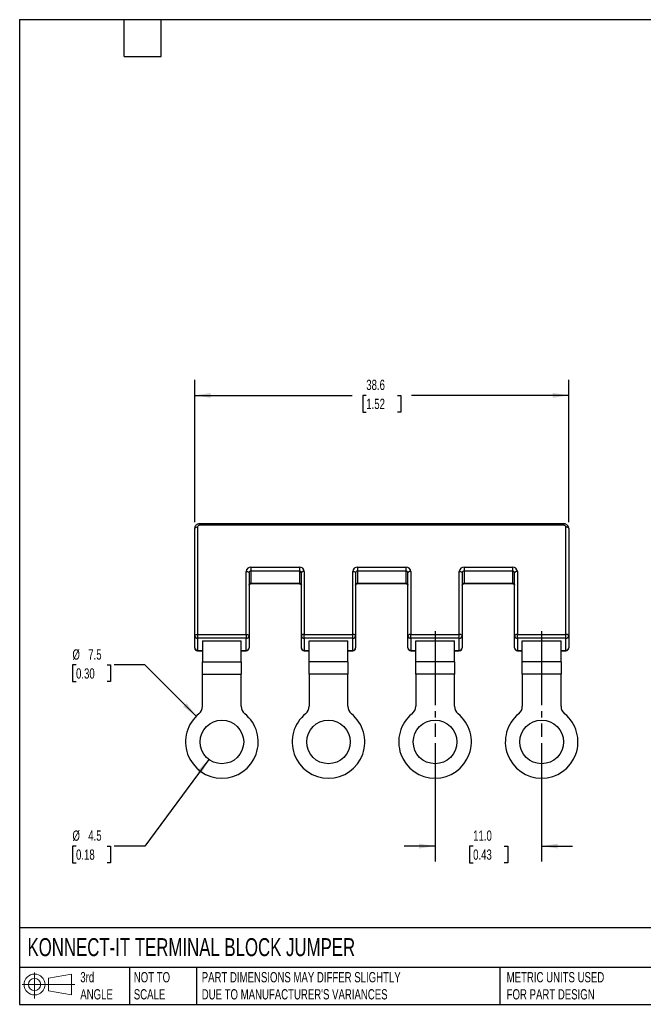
# Model space of a CAD drawing. Header units: millimetres. Extents: x 3 to 137, y 3 to 105.
# Tile 1 of 2: x 3 to 68, y 3 to 105. Entities that reach past the tile are written whole.
import ezdxf

# ---------------------------------------------------------------- set-up
doc = ezdxf.new("R2010")
doc.units = ezdxf.units.MM
doc.header["$LTSCALE"] = 0.5
doc.linetypes.add('SLD-Center', pattern=[19.05, 15.24, -1.27, 1.27, -1.27])
doc.linetypes.add('SLD-Solid', pattern=[0])
doc.layers.add('CENTER', color=40, linetype='SLD-Center')
doc.layers.add('SLD-DEFPOINTS', color=7, linetype='Continuous')
doc.layers.add('DIMENSIONS', color=140, linetype='SLD-Solid', lineweight=25)
doc.layers.add('TEXT', color=140, linetype='SLD-Solid', lineweight=25)
doc.styles.add('SLDTEXTSTYLE0', font='TXT', dxfattribs={"width": 0.7})
doc.dimstyles.new('SLDDIMSTYLE0', dxfattribs={"dimtxt": 1.079004, "dimasz": 1.651, "dimexe": 0, "dimexo": 0.0625, "dimgap": 0.269751, "dimtad": 0, "dimtih": 1, "dimtoh": 1, "dimdec": 1, "dimrnd": 1e-09, "dimzin": 4, "dimdsep": 46, "dimtxsty": 'SLDTEXTSTYLE0', "dimsah": 1, "dimcen": 0.09, "dimadec": 0, "dimazin": 1, "dimtfac": 1, "dimtdec": 1, "dimtmove": 0, "dimatfit": 0, "dimfxl": 0, "dimfrac": 2, "dimtolj": 1, "dimtzin": 12, "dimarcsym": 0})
doc.dimstyles.new('SLDDIMSTYLE1', dxfattribs={"dimtxt": 1.079004, "dimasz": 1.651, "dimexe": 0, "dimexo": 0.0625, "dimgap": 0.269751, "dimtad": 0, "dimtih": 1, "dimtoh": 1, "dimdec": 1, "dimrnd": 1e-09, "dimzin": 12, "dimdsep": 46, "dimtxsty": 'SLDTEXTSTYLE0', "dimsah": 1, "dimcen": 0, "dimadec": 0, "dimazin": 3, "dimtfac": 1, "dimtdec": 1, "dimtofl": 0, "dimtmove": 0, "dimatfit": 3, "dimfxl": 0, "dimfrac": 2, "dimtolj": 1, "dimtzin": 12, "dimarcsym": 0})
doc.dimstyles.new('SLDDIMSTYLE2', dxfattribs={"dimtxt": 1.079004, "dimasz": 1.651, "dimexe": 0, "dimexo": 0.0625, "dimgap": 0.269751, "dimtad": 0, "dimtih": 1, "dimtoh": 1, "dimdec": 1, "dimrnd": 1e-09, "dimzin": 12, "dimdsep": 46, "dimtxsty": 'SLDTEXTSTYLE0', "dimsah": 1, "dimcen": 0.09, "dimadec": 0, "dimazin": 3, "dimtfac": 1, "dimtdec": 1, "dimtofl": 0, "dimtmove": 0, "dimatfit": 3, "dimfxl": 0, "dimfrac": 2, "dimtolj": 1, "dimtzin": 12, "dimarcsym": 0})

# ---------------------------------------------------------------- blocks, each defined once
blk = doc.blocks.new('Block11')
at = {"color": 7, "linetype": 'SLD-Solid', "lineweight": 18}
for p, q in [((1.29, 2.66), (1.29, 0)), ((2.74, 2.08), (5.09, 2.52)), ((2.74, 0.8), (2.74, 2.08)), ((5.09, 2.52), (5.09, 0.37)), ((0, 1.44), (5.44, 1.44)), ((2.74, 0.8), (5.09, 0.37))]:
    blk.add_line(p, q, dxfattribs=at)
for radius in [1.08, 0.643]:
    blk.add_circle((1.29, 1.44), radius, dxfattribs=at)
blk = doc.blocks.new('Block12')
at = {"layer": 'SLD-DEFPOINTS'}
blk.add_blockref('Block11', (0, 0), dxfattribs=at)
blk = doc.blocks.new('_D')
at = {"layer": 'DIMENSIONS'}
for p, q in [((46.04, 30.12), (46.04, 17.91)), ((57.04, 30.12), (57.04, 17.91)), ((46.04, 19.5), (42.86, 19.5)), ((49.97, 19.5), (49.61, 19.5)), ((49.61, 19.5), (49.61, 17.78)), ((53.18, 19.5), (53.54, 19.5)), ((53.54, 19.5), (53.54, 17.78)), ((57.04, 19.5), (60.21, 19.5)), ((49.61, 17.78), (49.97, 17.78)), ((53.54, 17.78), (53.18, 17.78))]:
    blk.add_line(p, q, dxfattribs=at)
for points in [[(46.04, 19.5), (44.39, 19.75), (44.39, 19.25)], [(57.04, 19.5), (58.69, 19.25), (58.69, 19.75)]]:
    blk.add_solid(points, dxfattribs=at)
at = {"layer": 'DIMENSIONS', "char_height": 1.058, "attachment_point": 1, "style": 'SLDTEXTSTYLE0'}
for s, insert in [('11.0', (49.97, 21.11)), ('0.43', (49.97, 19.15))]:
    blk.add_mtext(s, dxfattribs=dict(at, insert=insert))
blk = doc.blocks.new('_D_1')
at = {"layer": 'DIMENSIONS'}
for p, q in [((22.7, 28.44), (16.09, 19.5)), ((8.99, 19.5), (8.63, 19.5)), ((8.63, 19.5), (8.63, 17.78)), ((12.2, 19.5), (12.56, 19.5)), ((12.56, 19.5), (12.56, 17.78)), ((16.09, 19.5), (12.92, 19.5)), ((8.63, 17.78), (8.99, 17.78)), ((12.56, 17.78), (12.2, 17.78))]:
    blk.add_line(p, q, dxfattribs=at)
blk.add_solid([(22.7, 28.44), (21.51, 27.26), (21.92, 26.96)], dxfattribs=at)
at = {"layer": 'DIMENSIONS', "char_height": 1.058, "attachment_point": 1, "style": 'SLDTEXTSTYLE0'}
for s, insert in [('%%c', (8.62, 21.11)), ('4.5', (10.25, 21.11)), ('0.18', (8.99, 19.15))]:
    blk.add_mtext(s, dxfattribs=dict(at, insert=insert))
blk = doc.blocks.new('_D_2')
at = {"layer": 'DIMENSIONS'}
for p, q in [((8.99, 38.19), (8.63, 38.19)), ((8.63, 38.19), (8.63, 36.48)), ((12.2, 38.19), (12.56, 38.19)), ((12.56, 38.19), (12.56, 36.48)), ((16.09, 38.19), (12.92, 38.19)), ((21.39, 32.9), (16.09, 38.19)), ((8.63, 36.48), (8.99, 36.48)), ((12.56, 36.48), (12.2, 36.48))]:
    blk.add_line(p, q, dxfattribs=at)
blk.add_solid([(21.39, 32.9), (20.4, 34.25), (20.04, 33.89)], dxfattribs=at)
at = {"layer": 'DIMENSIONS', "char_height": 1.058, "attachment_point": 1, "style": 'SLDTEXTSTYLE0'}
for s, insert in [('%%c', (8.62, 39.8)), ('7.5', (10.25, 39.8)), ('0.30', (8.99, 37.84))]:
    blk.add_mtext(s, dxfattribs=dict(at, insert=insert))
blk = doc.blocks.new('_D_3')
at = {"layer": 'DIMENSIONS'}
for p, q in [((21.24, 52.92), (21.24, 67.6)), ((59.84, 52.92), (59.84, 67.6)), ((21.24, 66.01), (37.48, 66.01)), ((38.94, 66.01), (38.58, 66.01)), ((38.58, 66.01), (38.58, 64.29)), ((42.15, 66.01), (42.51, 66.01)), ((42.51, 66.01), (42.51, 64.29)), ((59.84, 66.01), (43.61, 66.01)), ((38.58, 64.29), (38.94, 64.29)), ((42.51, 64.29), (42.15, 64.29))]:
    blk.add_line(p, q, dxfattribs=at)
for points in [[(21.24, 66.01), (22.89, 65.76), (22.89, 66.26)], [(59.84, 66.01), (58.19, 66.26), (58.19, 65.76)]]:
    blk.add_solid(points, dxfattribs=at)
at = {"layer": 'DIMENSIONS', "char_height": 1.058, "attachment_point": 1, "style": 'SLDTEXTSTYLE0'}
for s, insert in [('38.6', (38.94, 67.62)), ('1.52', (38.94, 65.66))]:
    blk.add_mtext(s, dxfattribs=dict(at, insert=insert))

msp = doc.modelspace()

# ---------------------------------------------------------------- linework, layer by layer
for p, q in [((21.24, 41.2), (21.24, 52.28)), ((21.54, 52.43), (21.54, 41.35)), ((59.34, 52.76), (21.74, 52.76)), ((21.74, 52.76), (21.74, 52.61)), ((59.34, 52.61), (21.74, 52.61)), ((59.34, 52.76), (59.34, 52.61)), ((59.54, 41.35), (59.54, 52.43)), ((59.84, 52.28), (59.84, 41.2)), ((26.54, 41.35), (26.54, 47.84)), ((27.04, 48.28), (32.04, 48.28)), ((27.04, 48.28), (27.04, 47.87)), ((32.04, 47.87), (27.04, 47.87)), ((27.04, 47.87), (27.04, 46.62)), ((32.04, 48.28), (32.04, 47.87)), ((32.04, 47.87), (32.04, 46.62)), ((32.54, 47.84), (32.54, 41.35)), ((37.54, 41.35), (37.54, 47.84)), ((38.04, 48.28), (43.04, 48.28)), ((38.04, 48.28), (38.04, 47.87)), ((43.04, 47.87), (38.04, 47.87)), ((38.04, 47.87), (38.04, 46.62)), ((43.04, 48.28), (43.04, 47.87)), ((43.04, 47.87), (43.04, 46.62)), ((43.54, 47.84), (43.54, 41.35)), ((48.54, 41.35), (48.54, 47.84)), ((49.04, 48.28), (54.04, 48.28)), ((49.04, 48.28), (49.04, 47.87)), ((54.04, 47.87), (49.04, 47.87)), ((49.04, 47.87), (49.04, 46.62)), ((54.04, 48.28), (54.04, 47.87)), ((54.04, 47.87), (54.04, 46.62)), ((54.54, 47.84), (54.54, 41.35)), ((26.84, 47.69), (26.84, 41.2)), ((32.24, 41.2), (32.24, 47.69)), ((37.84, 47.69), (37.84, 41.2)), ((43.24, 41.2), (43.24, 47.69)), ((48.84, 47.69), (48.84, 41.2)), ((54.24, 41.2), (54.24, 47.69)), ((27.04, 46.62), (32.04, 46.62)), ((27.04, 46.62), (27.04, 46.58)), ((27.04, 46.58), (32.04, 46.58)), ((32.04, 46.62), (32.04, 46.58)), ((38.04, 46.62), (43.04, 46.62)), ((38.04, 46.62), (38.04, 46.58)), ((38.04, 46.58), (43.04, 46.58)), ((43.04, 46.62), (43.04, 46.58)), ((49.04, 46.62), (54.04, 46.62)), ((49.04, 46.62), (49.04, 46.58)), ((49.04, 46.58), (54.04, 46.58)), ((54.04, 46.62), (54.04, 46.58)), ((21.24, 39.95), (21.24, 41.2)), ((21.54, 41.35), (26.54, 41.35)), ((21.54, 41.35), (21.54, 40.94)), ((26.54, 40.94), (21.54, 40.94)), ((21.54, 40.94), (21.54, 39.69)), ((22.04, 40.69), (26.04, 40.69)), ((22.04, 40.69), (22.04, 38.5)), ((26.04, 38.5), (26.04, 40.69)), ((26.54, 41.35), (26.54, 40.94)), ((26.54, 39.69), (26.54, 40.94)), ((26.84, 41.2), (26.84, 39.95)), ((32.24, 39.95), (32.24, 41.2)), ((32.54, 40.94), (32.54, 41.35)), ((32.54, 41.35), (37.54, 41.35)), ((37.54, 40.94), (32.54, 40.94)), ((32.54, 40.94), (32.54, 39.69)), ((33.04, 40.69), (37.04, 40.69)), ((33.04, 38.5), (33.04, 40.69)), ((37.04, 38.5), (37.04, 40.69)), ((37.54, 40.94), (37.54, 41.35)), ((37.54, 39.69), (37.54, 40.94)), ((37.84, 41.2), (37.84, 39.95)), ((43.24, 39.95), (43.24, 41.2)), ((43.54, 40.94), (43.54, 41.35)), ((43.54, 41.35), (48.54, 41.35)), ((48.54, 40.94), (43.54, 40.94)), ((43.54, 40.94), (43.54, 39.69)), ((44.04, 40.69), (48.04, 40.69)), ((44.04, 38.5), (44.04, 40.69)), ((48.04, 38.5), (48.04, 40.69)), ((48.54, 40.94), (48.54, 41.35)), ((48.54, 39.69), (48.54, 40.94)), ((48.84, 41.2), (48.84, 39.95)), ((54.24, 39.95), (54.24, 41.2)), ((54.54, 40.94), (54.54, 41.35)), ((54.54, 41.35), (59.54, 41.35)), ((59.54, 40.94), (54.54, 40.94)), ((54.54, 40.94), (54.54, 39.69)), ((55.04, 40.69), (59.04, 40.69)), ((55.04, 38.5), (55.04, 40.69)), ((59.04, 38.5), (59.04, 40.69)), ((59.54, 40.94), (59.54, 41.35)), ((59.54, 39.69), (59.54, 40.94)), ((59.84, 41.2), (59.84, 39.95)), ((21.54, 39.69), (22.04, 39.69)), ((21.54, 39.65), (21.54, 39.69)), ((21.54, 39.65), (22.04, 39.65)), ((26.04, 39.69), (26.54, 39.69)), ((26.04, 39.65), (26.54, 39.65)), ((26.54, 39.65), (26.54, 39.69)), ((32.54, 39.69), (33.04, 39.69)), ((32.54, 39.69), (32.54, 39.65)), ((32.54, 39.65), (33.04, 39.65)), ((37.04, 39.69), (37.54, 39.69)), ((37.04, 39.65), (37.54, 39.65)), ((37.54, 39.69), (37.54, 39.65)), ((43.54, 39.69), (44.04, 39.69)), ((43.54, 39.69), (43.54, 39.65)), ((43.54, 39.65), (44.04, 39.65)), ((48.04, 39.69), (48.54, 39.69)), ((48.04, 39.65), (48.54, 39.65)), ((48.54, 39.69), (48.54, 39.65)), ((54.54, 39.69), (55.04, 39.69)), ((54.54, 39.69), (54.54, 39.65)), ((54.54, 39.65), (55.04, 39.65)), ((59.04, 39.69), (59.54, 39.69)), ((59.04, 39.65), (59.54, 39.65)), ((59.54, 39.69), (59.54, 39.65)), ((22.04, 38.5), (26.04, 38.5)), ((22.04, 37.25), (22.04, 38.5)), ((26.04, 38.5), (26.04, 37.25)), ((37.04, 38.5), (33.04, 38.5)), ((33.04, 37.25), (33.04, 38.5)), ((37.04, 38.5), (37.04, 37.25)), ((48.04, 38.5), (44.04, 38.5)), ((44.04, 37.25), (44.04, 38.5)), ((48.04, 38.5), (48.04, 37.25)), ((59.04, 38.5), (55.04, 38.5)), ((55.04, 37.25), (55.04, 38.5)), ((59.04, 38.5), (59.04, 37.25)), ((22.04, 37.25), (26.04, 37.25)), ((22.04, 33.93), (22.04, 37.25)), ((26.04, 33.93), (26.04, 37.25)), ((37.04, 37.25), (33.04, 37.25)), ((33.04, 37.25), (33.04, 33.93)), ((37.04, 33.93), (37.04, 37.25)), ((48.04, 37.25), (44.04, 37.25)), ((44.04, 37.25), (44.04, 33.93)), ((48.04, 33.93), (48.04, 37.25)), ((59.04, 37.25), (55.04, 37.25)), ((55.04, 37.25), (55.04, 33.93)), ((59.04, 33.93), (59.04, 37.25))]:
    msp.add_line(p, q)
at = {"flags": 128}
for points in [[(21.24, 52.28), (21.24, 52.31), (21.26, 52.34), (21.29, 52.37), (21.33, 52.39), (21.37, 52.41), (21.42, 52.42), (21.48, 52.43), (21.54, 52.43)], [(59.84, 52.28), (59.83, 52.31), (59.81, 52.34), (59.79, 52.37), (59.75, 52.39), (59.7, 52.41), (59.65, 52.42), (59.6, 52.43), (59.54, 52.43)], [(26.54, 47.84), (26.6, 47.84), (26.65, 47.83), (26.7, 47.82), (26.75, 47.8), (26.79, 47.78), (26.81, 47.75), (26.83, 47.72), (26.84, 47.69)], [(32.54, 47.84), (32.48, 47.84), (32.42, 47.83), (32.37, 47.82), (32.33, 47.8), (32.29, 47.78), (32.26, 47.75), (32.24, 47.72), (32.24, 47.69)], [(37.54, 47.84), (37.6, 47.84), (37.65, 47.83), (37.7, 47.82), (37.75, 47.8), (37.79, 47.78), (37.81, 47.75), (37.83, 47.72), (37.84, 47.69)], [(43.54, 47.84), (43.48, 47.84), (43.42, 47.83), (43.37, 47.82), (43.33, 47.8), (43.29, 47.78), (43.26, 47.75), (43.24, 47.72), (43.24, 47.69)], [(48.54, 47.84), (48.6, 47.84), (48.65, 47.83), (48.7, 47.82), (48.75, 47.8), (48.79, 47.78), (48.81, 47.75), (48.83, 47.72), (48.84, 47.69)], [(54.54, 47.84), (54.48, 47.84), (54.42, 47.83), (54.37, 47.82), (54.33, 47.8), (54.29, 47.78), (54.26, 47.75), (54.24, 47.72), (54.24, 47.69)], [(21.24, 41.2), (21.24, 41.23), (21.26, 41.26), (21.29, 41.28), (21.33, 41.31), (21.37, 41.32), (21.42, 41.34), (21.48, 41.35), (21.54, 41.35)], [(26.54, 41.35), (26.6, 41.35), (26.65, 41.34), (26.7, 41.32), (26.75, 41.31), (26.79, 41.28), (26.81, 41.26), (26.83, 41.23), (26.84, 41.2)], [(32.54, 41.35), (32.48, 41.35), (32.42, 41.34), (32.37, 41.32), (32.33, 41.31), (32.29, 41.28), (32.26, 41.26), (32.24, 41.23), (32.24, 41.2)], [(37.84, 41.2), (37.83, 41.23), (37.81, 41.26), (37.79, 41.28), (37.75, 41.31), (37.7, 41.32), (37.65, 41.34), (37.6, 41.35), (37.54, 41.35)], [(43.54, 41.35), (43.48, 41.35), (43.42, 41.34), (43.37, 41.32), (43.33, 41.31), (43.29, 41.28), (43.26, 41.26), (43.24, 41.23), (43.24, 41.2)], [(48.84, 41.2), (48.83, 41.23), (48.81, 41.26), (48.79, 41.28), (48.75, 41.31), (48.7, 41.32), (48.65, 41.34), (48.6, 41.35), (48.54, 41.35)], [(54.54, 41.35), (54.48, 41.35), (54.42, 41.34), (54.37, 41.32), (54.33, 41.31), (54.29, 41.28), (54.26, 41.26), (54.24, 41.23), (54.24, 41.2)], [(59.84, 41.2), (59.83, 41.23), (59.81, 41.26), (59.79, 41.28), (59.75, 41.31), (59.7, 41.32), (59.65, 41.34), (59.6, 41.35), (59.54, 41.35)]]:
    msp.add_lwpolyline(points, dxfattribs=at)
for centre in [(24.04, 30.25), (35.04, 30.25), (46.04, 30.25), (57.04, 30.25)]:
    msp.add_circle(centre, 2.25)
for centre, radius, start, end in [((21.72, 52.42), 0.188, 86.1887, 175.5981), ((59.35, 52.42), 0.188, 4.4019, 93.8113), ((27.01, 47.81), 0.47, 86.1887, 175.5981), ((27.02, 47.68), 0.188, 86.1887, 175.5981), ((32.07, 47.81), 0.47, 4.4019, 93.8113), ((32.05, 47.68), 0.188, 4.4019, 93.8113), ((38.01, 47.81), 0.47, 86.1887, 175.5981), ((38.02, 47.68), 0.188, 86.1887, 175.5981), ((43.07, 47.81), 0.47, 4.4019, 93.8113), ((43.05, 47.68), 0.188, 4.4019, 93.8113), ((49.01, 47.81), 0.47, 86.1887, 175.5981), ((49.02, 47.68), 0.188, 86.1887, 175.5981), ((54.07, 47.81), 0.47, 4.4019, 93.8113), ((54.05, 47.68), 0.188, 4.4019, 93.8113), ((27.02, 46.43), 0.188, 86.1887, 175.5981), ((32.05, 46.43), 0.188, 4.4019, 93.8113), ((38.02, 46.43), 0.188, 86.1887, 175.5981), ((43.05, 46.43), 0.188, 4.4019, 93.8113), ((49.02, 46.43), 0.188, 86.1887, 175.5981), ((54.05, 46.43), 0.188, 4.4019, 93.8113), ((21.52, 41.22), 0.282, 184.4019, 273.8113), ((26.56, 41.22), 0.282, 266.1887, 355.5981), ((32.52, 41.22), 0.282, 184.4019, 273.8113), ((37.56, 41.22), 0.282, 266.1887, 355.5981), ((43.52, 41.22), 0.282, 184.4019, 273.8113), ((48.56, 41.22), 0.282, 266.1887, 355.5981), ((54.52, 41.22), 0.282, 184.4019, 273.8113), ((59.56, 41.22), 0.282, 266.1887, 355.5981), ((21.54, 39.95), 0.3, 180, 270), ((21.52, 39.97), 0.282, 184.4019, 273.8113), ((26.54, 39.95), 0.3, 270, 0), ((26.56, 39.97), 0.282, 266.1887, 355.5981), ((32.54, 39.95), 0.3, 180, 270), ((32.52, 39.97), 0.282, 184.4019, 273.8113), ((37.54, 39.95), 0.3, 270, 0), ((37.56, 39.97), 0.282, 266.1887, 355.5981), ((43.54, 39.95), 0.3, 180, 270), ((43.52, 39.97), 0.282, 184.4019, 273.8113), ((48.54, 39.95), 0.3, 270, 0), ((48.56, 39.97), 0.282, 266.1887, 355.5981), ((54.54, 39.95), 0.3, 180, 270), ((54.52, 39.97), 0.282, 184.4019, 273.8113), ((59.54, 39.95), 0.3, 270, 0), ((59.56, 39.97), 0.282, 266.1887, 355.5981), ((21.04, 33.93), 1, 309.1667, 0), ((27.04, 33.93), 1, 180, 230.8333), ((32.04, 33.93), 1, 309.1667, 0), ((38.04, 33.93), 1, 180, 230.8333), ((43.04, 33.93), 1, 309.1667, 0), ((49.04, 33.93), 1, 180, 230.8333), ((54.04, 33.93), 1, 309.1667, 0), ((60.04, 33.93), 1, 180, 230.8333), ((24.04, 30.25), 3.75, 129.1667, 50.8333), ((35.04, 30.25), 3.75, 129.1667, 50.8333), ((46.04, 30.25), 3.75, 129.1667, 50.8333), ((57.04, 30.25), 3.75, 129.1667, 50.8333)]:
    msp.add_arc(centre, radius, start, end)
for points, knots in [([(21.74, 52.76), (21.71, 52.76), (21.63, 52.75), (21.52, 52.72), (21.41, 52.65), (21.32, 52.56), (21.26, 52.45), (21.24, 52.36), (21.24, 52.3), (21.24, 52.28)], [0, 0, 0, 0, 0.119844, 0.283791, 0.449687, 0.615555, 0.779254, 0.939237, 1, 1, 1, 1]), ([(59.84, 52.28), (59.83, 52.32), (59.83, 52.39), (59.79, 52.5), (59.72, 52.59), (59.63, 52.67), (59.53, 52.73), (59.43, 52.75), (59.36, 52.76), (59.34, 52.76)], [0, 0, 0, 0, 0.137244, 0.289509, 0.440646, 0.592468, 0.746457, 0.903477, 1, 1, 1, 1]), ([(26.84, 46.44), (26.84, 46.45), (26.84, 46.46), (26.85, 46.49), (26.88, 46.52), (26.92, 46.56), (26.98, 46.57), (27.02, 46.58), (27.04, 46.58)], [0, 0, 0, 0, 0.087234, 0.320305, 0.52014, 0.698865, 0.865277, 1, 1, 1, 1]), ([(32.04, 46.58), (32.05, 46.58), (32.08, 46.58), (32.13, 46.56), (32.18, 46.54), (32.22, 46.5), (32.24, 46.47), (32.24, 46.45), (32.24, 46.44)], [0, 0, 0, 0, 0.079188, 0.247751, 0.422239, 0.608443, 0.822054, 1, 1, 1, 1]), ([(37.84, 46.44), (37.84, 46.45), (37.84, 46.46), (37.85, 46.49), (37.88, 46.52), (37.92, 46.56), (37.98, 46.57), (38.02, 46.58), (38.04, 46.58)], [0, 0, 0, 0, 0.087234, 0.320305, 0.52014, 0.698865, 0.865277, 1, 1, 1, 1]), ([(43.04, 46.58), (43.05, 46.58), (43.08, 46.58), (43.13, 46.56), (43.18, 46.54), (43.22, 46.5), (43.24, 46.47), (43.24, 46.45), (43.24, 46.44)], [0, 0, 0, 0, 0.079188, 0.247751, 0.422239, 0.608443, 0.822054, 1, 1, 1, 1]), ([(48.84, 46.44), (48.84, 46.45), (48.84, 46.46), (48.85, 46.49), (48.88, 46.52), (48.92, 46.56), (48.98, 46.57), (49.02, 46.58), (49.04, 46.58)], [0, 0, 0, 0, 0.0872338, 0.3203053, 0.5201405, 0.6988651, 0.8652768, 1, 1, 1, 1]), ([(54.04, 46.58), (54.05, 46.58), (54.08, 46.58), (54.13, 46.56), (54.18, 46.54), (54.22, 46.5), (54.24, 46.47), (54.24, 46.45), (54.24, 46.44)], [0, 0, 0, 0, 0.079188, 0.247751, 0.422239, 0.608443, 0.822054, 1, 1, 1, 1])]:
    msp.add_open_spline(points, degree=3, knots=knots)
at = {"layer": 'CENTER'}
for p, q in [((46.04, 41.67), (46.04, 30.76)), ((57.04, 41.67), (57.04, 30.76))]:
    msp.add_line(p, q, dxfattribs=at)
at = {"layer": 'TEXT'}
for p, q in [((3.17, 104.78), (136.52, 104.78)), ((3.17, 104.78), (3.17, 3.17)), ((13.97, 100.97), (13.97, 104.78)), ((17.78, 100.97), (17.78, 104.78)), ((13.97, 100.97), (17.78, 100.97)), ((136.52, 11.06), (3.17, 11.06)), ((136.52, 6.98), (3.17, 6.98)), ((14.52, 6.98), (14.52, 3.17)), ((21.42, 6.98), (21.42, 3.17)), ((52.74, 6.98), (52.74, 3.17)), ((3.17, 3.17), (136.52, 3.17))]:
    msp.add_line(p, q, dxfattribs=at)

# ---------------------------------------------------------------- block references
at = {"layer": 'SLD-DEFPOINTS'}
msp.add_blockref('Block12', (3.42, 3.78), dxfattribs=at)

# ---------------------------------------------------------------- texts
at = {"layer": 'TEXT', "attachment_point": 1, "style": 'SLDTEXTSTYLE0'}
for s, insert, char_height in [('KONNECT-IT TERMINAL BLOCK JUMPER', (3.98, 10), 1.8521), ('3rd^JANGLE', (9.43, 6.5), 1.058), ('NOT TO^JSCALE', (14.95, 6.5), 1.0583), ("PART DIMENSIONS MAY DIFFER SLIGHTLY ^JDUE TO MANUFACTURER'S VARIANCES", (21.96, 6.5), 1.0583), ('METRIC UNITS USED ^JFOR PART DESIGN', (53.43, 6.5), 1.0583)]:
    msp.add_mtext(s, dxfattribs=dict(at, insert=insert, char_height=char_height))

# ---------------------------------------------------------------- dimensions: what is measured, and where the dimension line sits
at = {"layer": 'DIMENSIONS'}
for base, p1, p2, dimstyle, picture, middle in [((59.84, 66.01), (21.24, 52.28), (59.84, 52.28), 'SLDDIMSTYLE2', '_D_3', (40.55, 66.01)), ((46.04, 19.5), (57.04, 30.76), (46.04, 30.76), 'SLDDIMSTYLE0', '_D', (51.58, 19.5))]:
    dim = msp.add_linear_dim(base=base, p1=p1, p2=p2, dimstyle=dimstyle, dxfattribs=at)
    dim.commit()
    dim.dimension.update_dxf_attribs({"geometry": picture, "text_midpoint": middle, "dimtype": 160})
for p1, p2, picture, middle in [((26.69, 27.6), (21.39, 32.9), '_D_2', (10.59, 38.19)), ((25.37, 32.06), (22.7, 28.44), '_D_1', (10.59, 19.5))]:
    dim = msp.add_diameter_dim_2p(p1=p1, p2=p2, dimstyle='SLDDIMSTYLE1', dxfattribs=at)
    dim.commit()
    dim.dimension.update_dxf_attribs({"geometry": picture, "text_midpoint": middle, "dimtype": 163})

doc.saveas('drawing.dxf')
